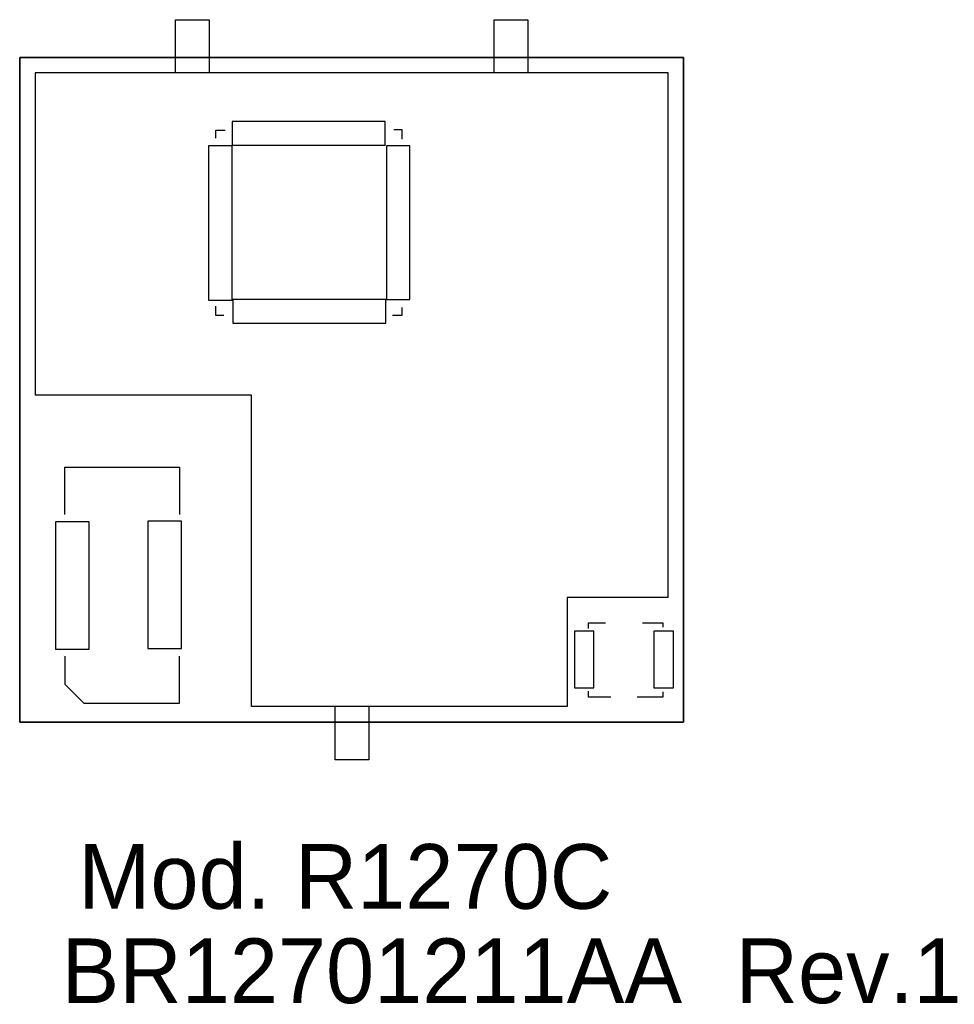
# Model space of a CAD drawing. Extents: x 44.46 to 45.85, y 16.72 to 18.18.
import ezdxf

# ---------------------------------------------------------------- set-up
doc = ezdxf.new("R2010")
doc.units = 0
doc.layers.add('Board', color=3, linetype='CONTINUOUS')
doc.layers.add('Dati_WEB', color=14, linetype='CONTINUOUS')

# ---------------------------------------------------------------- blocks, each defined once
blk = doc.blocks.new('POLY_S4_L14_424585')
at = {"layer": 'Dati_WEB', "linetype": 'CONTINUOUS'}
for p, q in [((44.778, 17.997), (44.743, 17.997)), ((44.743, 17.997), (44.743, 17.768)), ((44.778, 17.768), (44.778, 17.997)), ((44.743, 17.768), (44.778, 17.768))]:
    blk.add_line(p, q, dxfattribs=at)
blk = doc.blocks.new('POLY_S4_L14_425982')
at = {"layer": 'Dati_WEB', "linetype": 'CONTINUOUS'}
for p, q in [((45.042, 17.997), (45.007, 17.997)), ((45.007, 17.997), (45.007, 17.769)), ((45.042, 17.769), (45.042, 17.997)), ((45.007, 17.769), (45.042, 17.769))]:
    blk.add_line(p, q, dxfattribs=at)
blk = doc.blocks.new('POLY_S4_L14_426902')
at = {"layer": 'Dati_WEB', "linetype": 'CONTINUOUS'}
for p, q in [((45.433, 17.277), (45.404, 17.277)), ((45.404, 17.277), (45.404, 17.193)), ((45.433, 17.193), (45.433, 17.277)), ((45.404, 17.193), (45.433, 17.193))]:
    blk.add_line(p, q, dxfattribs=at)
blk = doc.blocks.new('POLY_S4_L14_171517')
at = {"layer": 'Dati_WEB', "linetype": 'CONTINUOUS'}
for p, q in [((44.566, 17.439), (44.516, 17.439)), ((44.516, 17.439), (44.516, 17.25)), ((44.566, 17.25), (44.566, 17.439)), ((44.516, 17.25), (44.566, 17.25))]:
    blk.add_line(p, q, dxfattribs=at)
blk = doc.blocks.new('POLY_S4_L14_426901')
at = {"layer": 'Dati_WEB', "linetype": 'CONTINUOUS'}
for p, q in [((45.315, 17.277), (45.286, 17.277)), ((45.286, 17.277), (45.286, 17.193)), ((45.315, 17.193), (45.315, 17.277)), ((45.286, 17.193), (45.315, 17.193))]:
    blk.add_line(p, q, dxfattribs=at)
blk = doc.blocks.new('POLY_S4_L14_425939')
at = {"layer": 'Dati_WEB', "linetype": 'CONTINUOUS'}
for p, q in [((45.006, 17.769), (44.779, 17.769)), ((44.779, 17.769), (44.779, 17.734)), ((45.006, 17.734), (45.006, 17.769)), ((44.779, 17.734), (45.006, 17.734))]:
    blk.add_line(p, q, dxfattribs=at)
blk = doc.blocks.new('POLY_S4_L14_171527')
at = {"layer": 'Dati_WEB', "linetype": 'CONTINUOUS'}
for p, q in [((44.703, 17.44), (44.653, 17.44)), ((44.653, 17.44), (44.653, 17.251)), ((44.703, 17.251), (44.703, 17.44)), ((44.653, 17.251), (44.703, 17.251))]:
    blk.add_line(p, q, dxfattribs=at)
blk = doc.blocks.new('POLY_S4_L14_426532')
at = {"layer": 'Dati_WEB', "linetype": 'CONTINUOUS'}
for p, q in [((45.005, 18.033), (44.778, 18.033)), ((44.778, 18.033), (44.778, 17.998)), ((45.005, 17.998), (45.005, 18.033)), ((44.778, 17.998), (45.005, 17.998))]:
    blk.add_line(p, q, dxfattribs=at)

msp = doc.modelspace()

# ---------------------------------------------------------------- linework, layer by layer
at = {"layer": 'Board', "linetype": 'CONTINUOUS'}
for p, q in [((44.463, 17.142), (44.463, 18.128)), ((44.463, 18.128), (45.448, 18.128)), ((45.448, 18.128), (44.463, 18.128)), ((44.463, 18.128), (44.463, 17.142)), ((45.448, 18.128), (45.448, 17.142)), ((45.448, 17.142), (45.448, 18.128)), ((45.448, 17.142), (44.463, 17.142)), ((44.463, 17.142), (45.448, 17.142))]:
    msp.add_line(p, q, dxfattribs=at)
at = {"layer": 'Dati_WEB', "linetype": 'CONTINUOUS'}
for p, q in [((44.694, 18.105), (44.694, 18.184)), ((44.694, 18.184), (44.744, 18.184)), ((44.744, 18.184), (44.744, 18.105)), ((45.167, 18.105), (45.167, 18.184)), ((45.167, 18.184), (45.217, 18.184)), ((45.217, 18.184), (45.217, 18.105)), ((44.486, 18.105), (44.486, 17.627)), ((45.425, 18.105), (44.486, 18.105)), ((45.425, 17.327), (45.425, 18.105)), ((44.754, 18.02), (44.768, 18.02)), ((44.754, 18.008), (44.754, 18.02)), ((45.018, 18.021), (45.03, 18.021)), ((45.03, 18.021), (45.03, 18.007)), ((44.754, 17.745), (44.754, 17.759)), ((45.03, 17.757), (45.03, 17.745)), ((44.766, 17.745), (44.754, 17.745)), ((45.03, 17.745), (45.016, 17.745)), ((44.807, 17.627), (44.486, 17.627)), ((44.807, 17.165), (44.807, 17.627)), ((44.53, 17.45), (44.53, 17.52)), ((44.53, 17.52), (44.7, 17.52)), ((44.7, 17.52), (44.7, 17.45)), ((45.275, 17.327), (45.275, 17.165)), ((45.425, 17.327), (45.275, 17.327)), ((45.307, 17.281), (45.307, 17.289)), ((45.307, 17.289), (45.332, 17.289)), ((45.387, 17.289), (45.417, 17.289)), ((45.417, 17.289), (45.417, 17.283)), ((44.53, 17.24), (44.53, 17.198)), ((44.7, 17.17), (44.7, 17.24)), ((44.53, 17.198), (44.558, 17.17)), ((45.307, 17.179), (45.307, 17.188)), ((45.34, 17.179), (45.307, 17.179)), ((45.417, 17.179), (45.379, 17.179)), ((45.417, 17.187), (45.417, 17.179)), ((44.558, 17.17), (44.7, 17.17)), ((45.275, 17.165), (44.807, 17.165)), ((44.931, 17.086), (44.931, 17.165)), ((44.981, 17.165), (44.981, 17.086)), ((44.981, 17.086), (44.931, 17.086))]:
    msp.add_line(p, q, dxfattribs=at)

# ---------------------------------------------------------------- block references
for name in ['POLY_S4_L14_426532', 'POLY_S4_L14_424585', 'POLY_S4_L14_425982', 'POLY_S4_L14_425939', 'POLY_S4_L14_171517', 'POLY_S4_L14_171527', 'POLY_S4_L14_426901', 'POLY_S4_L14_426902']:
    msp.add_blockref(name, (0, 0))

# ---------------------------------------------------------------- texts
at = {"layer": 'Board'}
for s, p in [('Mod. R1270C', (44.55, 16.865)), ('BR12701211AA', (44.525, 16.725)), ('Rev.1', (45.525, 16.725))]:
    msp.add_text(s, height=0.096, dxfattribs=at).set_placement(p)

doc.saveas('drawing.dxf')
